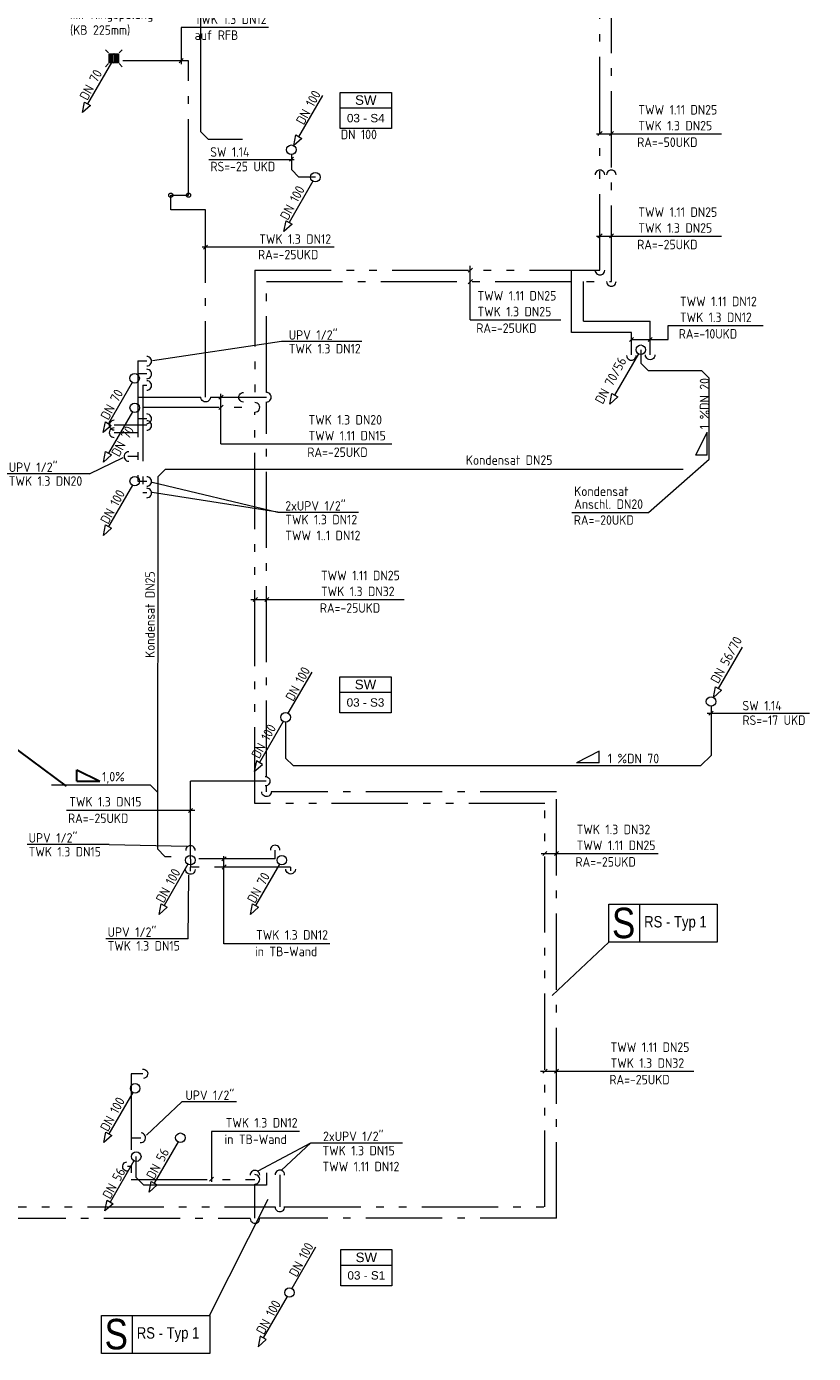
# Model space of a CAD drawing. Header units: metres. Extents: x -5 to 278, y -19 to 180.
# Tile 12 of 59: x 7 to 18, y 73 to 90. Entities that reach past the tile are written whole.
import ezdxf
from ezdxf.enums import TextEntityAlignment as Align

# ---------------------------------------------------------------- set-up
doc = ezdxf.new("R2010")
doc.units = ezdxf.units.M
doc.header["$LTSCALE"] = 0.1
doc.linetypes.add('_PGMM_Ge_2Pkt', pattern=[16, 10, -2, 0, -2, 0, -2])
doc.linetypes.add('_PGMM_Ge_Pkt', pattern=[14, 10, -2, 0, -2])
doc.layers.get('0').update_dxf_attribs({"linetype": 'CONTINUOUS', "lineweight": 20})
for name, color, linetype, lineweight in [('S_Ablauf', 250, 'CONTINUOUS', 20), ('S_Kaltwasser', 90, '_PGMM_Ge_Pkt', 20), ('S_Kondensat', 23, 'CONTINUOUS', 20), ('S_Kondensat TXT', 23, 'CONTINUOUS', 20), ('S_Schmutzwasser', 34, 'CONTINUOUS', 20), ('S_Schmutzwasser TXT', 34, 'CONTINUOUS', 20), ('S_Stempel Schott', 125, 'CONTINUOUS', 20), ('S_TXT Strang SW', 30, 'CONTINUOUS', 20), ('S_TXT_W+K+Z', 125, 'CONTINUOUS', 20), ('S_Warmwasser', 10, '_PGMM_Ge_2Pkt', 20)]:
    doc.layers.add(name, color=color, linetype=linetype, lineweight=lineweight)
doc.styles.add('ACS_ISOCT', font='ISOCT')
doc.styles.add('Arial', font='arial.ttf')
doc.styles.add('ARIAL_NARROW', font='ARIALN.TTF')
doc.styles.get("Standard").update_dxf_attribs({"font": 'isocp.shx', "height": 0.001})

# ---------------------------------------------------------------- blocks, each defined once
blk = doc.blocks.new('Ablauf')
at = {"color": 0, "linetype": 'ByBlock'}
for p, q in [((-0.105, 0.105), (-0.165, 0.165)), ((-0.09, 0.09), (0.09, 0.09)), ((-0.09, -0.09), (-0.09, 0.09)), ((0.075, 0.075), (-0.075, 0.075)), ((-0.075, 0.075), (-0.075, -0.075)), ((-0.045, 0.075), (-0.045, -0.075)), ((-0.015, -0.075), (-0.015, 0.075)), ((0.015, 0.075), (0.015, -0.075)), ((0.045, -0.075), (0.045, 0.075)), ((0.075, -0.075), (0.075, 0.075)), ((0.09, 0.09), (0.09, -0.09)), ((0.105, 0.105), (0.165, 0.165)), ((-0.105, -0.105), (-0.165, -0.165)), ((0.09, -0.09), (-0.09, -0.09)), ((-0.075, -0.075), (0.075, -0.075)), ((0.105, -0.105), (0.165, -0.165))]:
    blk.add_line(p, q, dxfattribs=at)
blk = doc.blocks.new('*U26')
at = {"color": 0, "linetype": 'ByBlock'}
blk.add_wipeout([(0, 0), (0.671, 0), (0.671, -0.473), (0, -0.473)], dxfattribs=at)
blk.add_lwpolyline([(0, 0), (0.671, 0), (0.671, -0.473), (0, -0.473)], close=True, dxfattribs=at)
blk.add_lwpolyline([(0, -0.203), (0.671, -0.203)], dxfattribs=at)
blk.add_lwpolyline([(0, -0.203), (0.671, -0.203)], dxfattribs=at)
at = {"color": 0, "linetype": 'ByBlock', "insert": (0.336, -0.102), "char_height": 0.125, "width": 0.20598, "attachment_point": 5, "style": 'ACS_ISOCT'}
blk.add_mtext('{\\fArial|b0|i0|c0|p34;SW}', dxfattribs=at)
at = {"color": 0, "linetype": 'ByBlock', "style": 'Arial'}
blk.add_attdef('STRANG_NR.', text='', height=0.11, dxfattribs=at).set_placement((0.336, -0.338), align=Align.MIDDLE_CENTER)

msp = doc.modelspace()

# ---------------------------------------------------------------- linework, layer by layer
at = {"layer": 'S_Kaltwasser'}
for p, q in [((15.124, 86.969), (15.124, 95.37)), ((9.576, 89.869), (8.715, 89.869)), ((9.576, 88.103), (9.576, 89.869)), ((9.343, 88.103), (9.576, 88.103)), ((9.343, 87.913), (9.343, 88.103)), ((9.799, 87.913), (9.343, 87.913)), ((9.799, 85.451), (9.799, 87.913)), ((10.598, 86.969), (15.124, 86.969)), ((10.598, 85.514), (10.598, 86.969)), ((14.759, 86.452), (14.759, 86.969)), ((14.759, 86.452), (15.633, 86.452)), ((15.633, 86.006), (15.633, 86.452)), ((8.911, 85.929), (9.028, 85.929)), ((8.911, 85.929), (8.911, 84.35)), ((8.911, 85.761), (9.028, 85.761)), ((8.911, 85.451), (9.738, 85.451)), ((9.863, 85.451), (10.598, 85.451)), ((10.598, 80.473), (10.598, 85.389)), ((8.911, 85.174), (9.028, 85.174)), ((8.911, 84.986), (8.599, 84.986)), ((8.911, 84.675), (8.78, 84.675)), ((8.911, 84.35), (9.028, 84.35)), ((9.601, 79.503), (9.601, 80.41)), ((10.595, 80.41), (9.601, 80.41)), ((10.598, 80.271), (10.598, 80.351)), ((14.403, 80.271), (10.661, 80.271)), ((14.403, 74.675), (14.403, 80.271)), ((9.6, 79.391), (9.6, 79.501)), ((10.712, 79.391), (10.712, 79.505)), ((10.712, 79.391), (9.6, 79.391)), ((9.6, 79.39), (9.6, 79.285)), ((10.915, 79.285), (9.6, 79.285)), ((9.6, 79.229), (9.6, 79.285)), ((10.915, 79.285), (10.915, 79.234)), ((8.978, 76.572), (8.822, 76.572)), ((8.822, 76.572), (8.822, 75.185)), ((8.822, 75.732), (8.95, 75.732)), ((8.822, 75.354), (8.774, 75.354)), ((8.822, 75.185), (10.447, 75.185)), ((10.447, 74.675), (10.447, 75.123)), ((5.465, 74.675), (10.385, 74.675)), ((14.403, 74.675), (10.51, 74.675))]:
    msp.add_line(p, q, dxfattribs=at)
for centre in [(9.343, 88.103), (9.576, 88.103)]:
    msp.add_circle(centre, 0.0271, dxfattribs=at)
at = {"layer": 'S_Kaltwasser', "linetype": 'Continuous'}
for centre, major_axis in [((15.124, 88.371), (0, 0.0625)), ((15.124, 86.971), (0, -0.0625)), ((9.028, 85.924), (0.0625, 0)), ((9.028, 85.756), (0.0625, 0)), ((10.598, 85.451), (0.0625, 0)), ((9.028, 85.169), (0.0625, 0)), ((8.599, 84.986), (-0.0625, 0)), ((8.792, 84.673), (-0.0625, 0)), ((9.028, 84.345), (0.0625, 0)), ((9.601, 79.503), (-0.0008, 0.0625)), ((10.712, 79.508), (-0.0008, 0.0625)), ((8.95, 75.732), (0.0622, -0.0065)), ((10.447, 75.241), (-0.0005, 0.0625)), ((10.447, 75.185), (0.0625, 0.0024)), ((10.447, 74.672), (0.0024, -0.0625))]:
    msp.add_ellipse(centre, major_axis=major_axis, ratio=1, start_param=4.708766, end_param=7.866194, dxfattribs=at)
at = {"layer": 'S_Kaltwasser', "linetype": 'Continuous', "extrusion": (0, 0, -1)}
for centre, major_axis, start_param, end_param in [((15.633, 86.006), (-0.0442, 0.0442), 2.352572, 5.509999), ((9.8, 85.452), (-0.0442, 0.0442), 2.366113, 5.523541), ((10.298, 85.451), (-0.0625, 0), 4.708766, 7.866194), ((10.582, 80.412), (-0.0442, -0.0442), 2.366113, 5.523541), ((10.599, 80.272), (-0.0442, 0.0442), 2.366113, 5.523541), ((9.6, 79.252), (-0.0442, 0.0442), 2.366113, 5.523541), ((10.915, 79.256), (-0.0442, 0.0442), 2.366113, 5.523541), ((8.978, 76.572), (0.0442, 0.0442), -0.893392, 2.264036), ((8.774, 75.354), (0.0442, 0.0442), 2.248201, 5.405629)]:
    msp.add_ellipse(centre, major_axis=major_axis, ratio=1, start_param=start_param, end_param=end_param, dxfattribs=at)
at = {"layer": 'S_Kondensat'}
for p, q in [((9.738, 88.936), (9.738, 94.457)), ((9.838, 88.836), (9.738, 88.936)), ((10.284, 88.836), (9.838, 88.836)), ((15.51, 86.075), (15.51, 85.9)), ((15.61, 85.8), (15.51, 85.9)), ((16.309, 85.8), (15.61, 85.8)), ((16.309, 85.8), (16.409, 85.7)), ((16.409, 84.638), (16.409, 85.7)), ((9.272, 84.507), (9.172, 84.407)), ((9.272, 84.507), (16.067, 84.507)), ((9.172, 84.407), (9.167, 79.525)), ((7.78, 80.364), (9.072, 80.364)), ((9.072, 80.364), (9.172, 80.264)), ((9.267, 79.425), (9.167, 79.525)), ((9.267, 79.425), (9.35, 79.425))]:
    msp.add_line(p, q, dxfattribs=at)
at = {"layer": 'S_Kondensat TXT'}
for p, q in [((16.233, 84.693), (16.383, 84.993)), ((16.383, 84.693), (16.383, 84.993)), ((16.383, 84.693), (16.233, 84.693)), ((15.613, 83.939), (16.409, 84.638)), ((14.604, 83.939), (15.613, 83.939))]:
    msp.add_line(p, q, dxfattribs=at)
at = {"layer": 'S_Kondensat TXT', "lineweight": 30}
for p, q in [((6.998, 81.067), (7.971, 80.345)), ((8.112, 80.412), (8.112, 80.562)), ((8.112, 80.562), (8.412, 80.412)), ((8.112, 80.412), (8.412, 80.412))]:
    msp.add_line(p, q, dxfattribs=at)
at = {"layer": 'S_Schmutzwasser'}
for p, q in [((8.564, 89.845), (8.252, 89.303)), ((11.024, 88.871), (11.336, 89.412)), ((8.184, 89.187), (8.213, 89.326)), ((8.291, 89.281), (8.184, 89.187)), ((8.213, 89.326), (8.291, 89.281)), ((10.956, 88.754), (10.985, 88.894)), ((11.063, 88.849), (10.956, 88.754)), ((10.985, 88.894), (11.063, 88.849)), ((10.925, 88.637), (10.925, 88.44)), ((10.925, 88.44), (11.025, 88.34)), ((11.24, 88.34), (11.025, 88.34)), ((11.208, 88.286), (10.896, 87.744)), ((10.828, 87.628), (10.857, 87.767)), ((10.935, 87.722), (10.828, 87.628)), ((10.857, 87.767), (10.935, 87.722)), ((15.479, 86.021), (15.166, 85.48)), ((8.836, 85.646), (8.524, 85.105)), ((15.103, 85.362), (15.132, 85.502)), ((15.21, 85.457), (15.103, 85.362)), ((15.132, 85.502), (15.21, 85.457)), ((8.839, 85.259), (8.526, 84.718)), ((8.456, 84.988), (8.485, 85.127)), ((8.563, 85.082), (8.456, 84.988)), ((8.485, 85.127), (8.563, 85.082)), ((8.459, 84.601), (8.487, 84.74)), ((8.565, 84.695), (8.459, 84.601)), ((8.487, 84.74), (8.565, 84.695)), ((8.839, 84.296), (8.526, 83.755)), ((8.459, 83.638), (8.487, 83.777)), ((8.487, 83.777), (8.565, 83.732)), ((8.565, 83.732), (8.459, 83.638)), ((16.531, 81.628, 3.88), (16.843, 82.17, 3.88)), ((11.194, 81.845), (10.881, 81.304)), ((16.463, 81.512, 3.88), (16.492, 81.651, 3.88)), ((16.57, 81.606, 3.88), (16.463, 81.512, 3.88)), ((16.492, 81.651, 3.88), (16.57, 81.606, 3.88)), ((16.432, 81.395), (16.432, 80.75)), ((10.819, 81.196), (10.506, 80.655)), ((10.85, 81.188), (10.85, 80.716)), ((10.467, 80.677), (10.439, 80.538)), ((10.545, 80.632), (10.467, 80.677)), ((10.95, 80.616), (10.85, 80.716)), ((16.432, 80.75), (16.297, 80.616)), ((10.439, 80.538), (10.545, 80.632)), ((10.95, 80.616), (16.297, 80.616)), ((9.569, 79.321), (9.256, 78.78)), ((10.769, 79.321), (10.456, 78.78)), ((9.189, 78.663), (9.217, 78.802)), ((9.295, 78.757), (9.189, 78.663)), ((9.217, 78.802), (9.295, 78.757)), ((10.389, 78.663), (10.417, 78.802)), ((10.495, 78.757), (10.389, 78.663)), ((10.417, 78.802), (10.495, 78.757)), ((8.844, 76.326), (8.531, 75.785)), ((8.464, 75.668), (8.492, 75.807)), ((8.492, 75.807), (8.57, 75.762)), ((8.57, 75.762), (8.464, 75.668)), ((9.438, 75.678), (9.125, 75.136)), ((8.859, 75.43), (8.546, 74.888)), ((8.89, 75.21), (8.89, 75.484)), ((10.6, 75.27), (10.6, 75.11)), ((8.99, 75.11), (8.89, 75.21)), ((10.6, 75.11), (8.99, 75.11)), ((9.058, 75.019), (9.086, 75.159)), ((9.164, 75.114), (9.058, 75.019)), ((9.086, 75.159), (9.164, 75.114)), ((8.479, 74.771), (8.507, 74.911)), ((8.507, 74.911), (8.585, 74.866)), ((8.585, 74.866), (8.479, 74.771)), ((11.244, 74.295), (10.931, 73.754)), ((10.869, 73.646), (10.556, 73.105)), ((10.517, 73.127), (10.489, 72.988)), ((10.489, 72.988), (10.595, 73.082)), ((10.595, 73.082), (10.517, 73.127))]:
    msp.add_line(p, q, dxfattribs=at)
msp.add_circle((8.595, 89.899), 0.0625, dxfattribs=at)
at = {"layer": 'S_Schmutzwasser', "linetype": 'Continuous'}
for centre in [(10.925, 88.7), (11.24, 88.34), (15.51, 86.075), (8.868, 85.7), (8.87, 85.313), (8.87, 84.35), (16.432, 81.457, 3.88), (10.85, 81.25), (9.6, 79.375), (10.8, 79.375), (8.875, 76.38), (9.469, 75.732), (8.89, 75.484), (10.9, 73.7)]:
    msp.add_ellipse(centre, major_axis=(0, 0.0625), ratio=1, start_param=-1.570796, end_param=4.712389, dxfattribs=at)
at = {"layer": 'S_Schmutzwasser TXT'}
for p, q in [((9.842, 88.572), (10.964, 88.572)), ((10.899, 88.548), (10.953, 88.602)), ((16.383, 81.305), (17.723, 81.305)), ((16.404, 81.277), (16.459, 81.332)), ((14.965, 80.804), (14.665, 80.654)), ((14.965, 80.654), (14.665, 80.654)), ((14.965, 80.654), (14.965, 80.804))]:
    msp.add_line(p, q, dxfattribs=at)
at = {"layer": 'S_Stempel Schott'}
for p, q in [((15.491, 78.798), (15.491, 78.298)), ((14.346, 77.601), (15.092, 78.297)), ((9.851, 73.4), (10.619, 74.926)), ((8.835, 73.4), (8.835, 72.9))]:
    msp.add_line(p, q, dxfattribs=at)
for points in [[(15.091, 78.798), (16.511, 78.798), (16.511, 78.298), (15.091, 78.298)], [(8.435, 73.4), (9.854, 73.4), (9.854, 72.9), (8.435, 72.9)]]:
    msp.add_lwpolyline(points, close=True, dxfattribs=at)
at = {"layer": 'S_TXT_W+K+Z'}
for p, q in [((10.625, 90.306), (9.48, 90.306)), ((9.48, 90.306), (9.48, 89.822)), ((9.453, 89.842), (9.507, 89.896)), ((14.927, 88.91), (16.571, 88.91)), ((14.948, 88.885), (15.002, 88.939)), ((15.1, 88.885), (15.154, 88.939)), ((9.772, 87.394), (9.826, 87.448)), ((14.927, 87.567), (16.571, 87.567)), ((14.948, 87.542), (15.002, 87.596)), ((15.1, 87.542), (15.154, 87.596)), ((11.488, 87.421), (9.754, 87.421)), ((13.246, 87.092), (13.3, 87.146)), ((13.273, 86.469), (13.273, 87.177)), ((13.246, 86.942), (13.3, 86.996)), ((13.273, 86.469), (14.46, 86.469)), ((15.87, 86.395), (17.116, 86.395)), ((15.87, 86.209), (15.87, 86.395)), ((15.36, 86.182), (15.414, 86.236)), ((15.606, 86.182), (15.66, 86.236)), ((10.794, 86.182), (9.103, 85.93)), ((11.85, 86.182), (10.794, 86.182)), ((15.387, 86.209), (15.87, 86.209)), ((9.975, 85.424), (10.029, 85.478)), ((9.975, 85.292), (10.029, 85.346)), ((10.002, 84.841), (10.002, 85.498)), ((10.002, 84.841), (12.243, 84.841)), ((8.275, 84.445), (8.72, 84.662)), ((8.275, 84.445), (7.196, 84.446)), ((9.097, 84.338), (10.748, 83.942)), ((10.748, 83.942), (9.098, 84.203)), ((11.804, 83.939), (10.748, 83.939)), ((10.394, 82.797), (12.406, 82.797)), ((10.426, 82.77), (10.48, 82.824)), ((10.576, 82.77), (10.63, 82.824)), ((9.659, 80.027), (7.975, 80.027)), ((9.574, 80), (9.628, 80.054)), ((8.536, 79.58), (7.457, 79.58)), ((8.536, 79.58), (9.554, 79.558)), ((10.041, 78.279), (10.041, 79.427)), ((14.201, 79.464), (15.736, 79.464)), ((14.225, 79.436), (14.279, 79.49)), ((14.376, 79.435), (14.43, 79.49)), ((10.015, 79.365), (10.069, 79.419)), ((10.016, 79.258), (10.07, 79.312)), ((9.572, 78.344), (9.581, 79.179)), ((9.572, 78.344), (8.492, 78.344)), ((11.429, 78.279), (10.041, 78.279)), ((14.194, 76.606), (16.206, 76.606)), ((14.226, 76.579), (14.28, 76.633)), ((14.376, 76.579), (14.43, 76.633)), ((9.49, 76.203), (9.025, 75.767)), ((10.207, 76.203), (9.49, 76.203)), ((11.03, 75.814), (9.876, 75.814)), ((9.876, 75.814), (9.876, 75.155)), ((10.491, 75.296), (11.179, 75.663)), ((11.179, 75.663), (10.797, 75.308)), ((11.179, 75.663), (12.383, 75.663)), ((9.85, 75.162), (9.904, 75.216))]:
    msp.add_line(p, q, dxfattribs=at)
at = {"layer": 'S_Warmwasser'}
for p, q in [((14.974, 87.119), (14.974, 95.151)), ((10.448, 87.119), (14.974, 87.119)), ((10.448, 87.119), (10.448, 85.381)), ((14.601, 86.301), (14.601, 87.119)), ((15.387, 86.301), (14.601, 86.301)), ((15.387, 86.006), (15.387, 86.301)), ((8.976, 85.611), (9.028, 85.611)), ((8.976, 85.611), (8.976, 84.2)), ((8.976, 85.319), (10.448, 85.319)), ((10.448, 80.121), (10.447, 85.256)), ((9.028, 85.086), (8.599, 85.086)), ((8.976, 84.2), (9.028, 84.2)), ((14.253, 80.121), (10.448, 80.121)), ((14.253, 74.825), (14.253, 80.121)), ((10.774, 75.244), (10.774, 74.825)), ((4.65, 74.825), (10.712, 74.825)), ((10.837, 74.825), (14.253, 74.825))]:
    msp.add_line(p, q, dxfattribs=at)
at = {"layer": 'S_Warmwasser', "linetype": 'Continuous'}
for centre, major_axis in [((14.974, 88.371), (0, 0.0625)), ((14.974, 87.119), (0, -0.0625)), ((15.387, 86), (0, -0.0625)), ((9.028, 85.606), (0.0625, 0)), ((10.448, 85.319), (0.0625, 0)), ((8.599, 85.086), (-0.0625, 0)), ((9.028, 85.081), (0.0625, 0)), ((9.028, 84.195), (0.0625, 0)), ((10.774, 75.244), (0.0012, 0.0625)), ((10.774, 74.825), (0.0024, -0.0625))]:
    msp.add_ellipse(centre, major_axis=major_axis, ratio=1, start_param=4.708766, end_param=7.866194, dxfattribs=at)

# ---------------------------------------------------------------- block references
at = {"layer": 'S_Ablauf', "xscale": 0.6666666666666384, "yscale": 0.6666666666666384, "zscale": 0.6666666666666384}
msp.add_blockref('Ablauf', (8.596, 89.9), dxfattribs=at)
at = {"layer": 'S_TXT Strang SW', "lineweight": -3}
for p, values in [((11.566, 89.453), {'STRANG_NR.': '03 - S4'}), ((11.562, 81.783), {'STRANG_NR.': '03 - S3'}), ((11.573, 74.263), {'STRANG_NR.': '03 - S1'})]:
    msp.add_blockref('*U26', p, dxfattribs=at).add_auto_attribs(values)

# ---------------------------------------------------------------- texts
at = {"layer": 'S_Kondensat TXT'}
msp.add_text('1 %%%DN 20', height=0.125, rotation=90, dxfattribs=at).set_placement((16.409, 85.032))
for s, p in [('Kondensat DN25', (13.215, 84.564)), ('Kondensat', (14.636, 84.155)), ('Anschl. DN20', (14.636, 83.986)), ('RA=-20UKD', (14.631, 83.777))]:
    msp.add_text(s, height=0.125, dxfattribs=at).set_placement(p)
at = {"layer": 'S_Kondensat TXT', "lineweight": 30}
msp.add_text('Kondensat DN25', height=0.125, rotation=90, dxfattribs=at).set_placement((9.133, 82.03))
at = {"layer": 'S_Kondensat TXT', "lineweight": 30, "insert": (8.442, 80.534), "char_height": 0.125, "width": 27.64425, "attachment_point": 1}
msp.add_mtext('1,0%', dxfattribs=at)
at = {"layer": 'S_Schmutzwasser TXT'}
for s, p in [('DN 70', (8.248, 89.338)), ('DN 100', (11.089, 89.017)), ('DN 100', (10.879, 87.765)), ('DN 70/56', (15.011, 85.351)), ('DN 70', (8.523, 85.142)), ('DN 70', (8.665, 84.659)), ('DN 100', (8.521, 83.776)), ('DN 56/70', (16.527, 81.683)), ('DN 100', (10.95, 81.451)), ('DN 100', (10.503, 80.698)), ('DN 100', (9.249, 78.803)), ('DN 70', (10.448, 78.8)), ('DN 100', (8.519, 75.803)), ('DN 56', (9.124, 75.174)), ('DN 56', (8.549, 74.917)), ('DN 100', (10.996, 73.894)), ('DN 100', (10.565, 73.138))]:
    msp.add_text(s, height=0.125, rotation=61.3658, dxfattribs=at).set_placement(p)
for s, p in [('SW 1.14', (9.86, 88.608)), ('RS=-25 UKD', (9.863, 88.417)), ('SW 1.14', (16.844, 81.341)), ('RS=-17 UKD', (16.844, 81.15)), ('1 %%%DN 70', (15.077, 80.647))]:
    msp.add_text(s, height=0.125, dxfattribs=at).set_placement(p)
at = {"layer": 'S_Stempel Schott', "style": 'ARIAL_NARROW'}
for s, height, p in [('S', 0.4, (15.132, 78.351)), ('RS - Typ 1', 0.15, (15.554, 78.492)), ('S', 0.4, (8.475, 72.954)), ('RS - Typ 1', 0.15, (8.897, 73.095))]:
    msp.add_text(s, height=height, dxfattribs=at).set_placement(p)
at = {"layer": 'S_TXT_W+K+Z'}
for s, p in [('RA=-50UKD', (15.463, 88.736)), ('RA=-25UKD', (15.463, 87.393)), ('RA=-25UKD', (10.488, 87.261)), ('RA=-25UKD', (13.352, 86.296)), ('RA=-10UKD', (16.008, 86.221)), ('RA=-25UKD', (11.135, 84.667)), ('RA=-25UKD', (11.299, 82.623)), ('RA=-25UKD', (7.995, 79.862)), ('RA=-25UKD', (14.653, 79.29)), ('in TB-Wand', (10.448, 78.114)), ('RA=-25UKD', (15.098, 76.432)), ('in TB-Wand', (10.048, 75.649))]:
    msp.add_text(s, height=0.125, dxfattribs=at).set_placement(p)
at = {"layer": 'S_TXT_W+K+Z', "char_height": 0.125, "attachment_point": 1}
for s, insert, width in [('mit Ringspülung\\P(KB 225mm)', (8.021, 90.542), 27.64425), ('TWK 1.3 DN12\\Pauf RFB', (9.656, 90.475), 13.51068), ('TWW 1.11 DN25\\PTWK 1.3 DN25', (15.478, 89.287), 13.51068), ('TWW 1.11 DN25\\PTWK 1.3 DN25', (15.478, 87.944), 13.51068), ('TWK 1.3 DN12', (10.503, 87.59), 13.51068), ('TWW 1.11 DN25\\PTWK 1.3 DN25', (13.367, 86.846), 13.51068), ('TWW 1.11 DN12\\PTWK 1.3 DN12', (16.023, 86.771), 13.51068), ('\\A1;UPV 1/2"', (10.891, 86.331), 1.01387), ('\\A1;TWK 1.3 DN12', (10.891, 86.151), 1.01387), ('TWK 1.3 DN20\\PTWW 1.11 DN15', (11.15, 85.218), 13.51068), ('\\A1;UPV 1/2"', (7.217, 84.595), 1.01387), ('\\A1;TWK 1.3 DN20', (7.217, 84.414), 1.01387), ('\\A1;2xUPV 1/2"', (10.845, 84.088), 1.01387), ('\\A1;TWK 1.3 DN12\\PTWW 1..1 DN12', (10.845, 83.908), 1.01387), ('TWW 1.11 DN25\\PTWK 1.3 DN32', (11.313, 83.174), 13.51068), ('\\PTWK 1.3 DN15', (8.01, 80.413), 13.51068), ('TWK 1.3 DN32\\PTWW 1.11 DN25', (14.668, 79.841), 13.51068), ('\\A1;UPV 1/2"', (7.478, 79.73), 1.01387), ('\\A1;TWK 1.3 DN15', (7.478, 79.549), 1.01387), ('\\A1;UPV 1/2"', (8.514, 78.493), 1.01387), ('\\PTWK 1.3 DN12', (10.462, 78.665), 13.51068), ('\\A1;TWK 1.3 DN15', (8.514, 78.313), 1.01387), ('TWW 1.11 DN25\\PTWK 1.3 DN32', (15.113, 76.983), 13.51068), ('\\A1;UPV 1/2"', (9.536, 76.352), 1.01387), ('\\PTWK 1.3 DN12', (10.063, 76.199), 13.51068), ('2xUPV 1/2"', (11.341, 75.813), 1.01387), ('TWK 1.3 DN15\\PTWW 1.11 DN12', (11.333, 75.625), 13.51068), ('TWW 1.11 DN25\\PTWK 1.3 DN32', (6.299, 74.498), 13.51068)]:
    msp.add_mtext(s, dxfattribs=dict(at, insert=insert, width=width))

# ---------------------------------------------------------------- next in the draw order: texts
at = {"layer": 'S_TXT Strang SW', "lineweight": -3}
msp.add_text('DN 100', height=0.125, dxfattribs=at).set_placement((11.573, 88.838))

doc.saveas('drawing.dxf')
